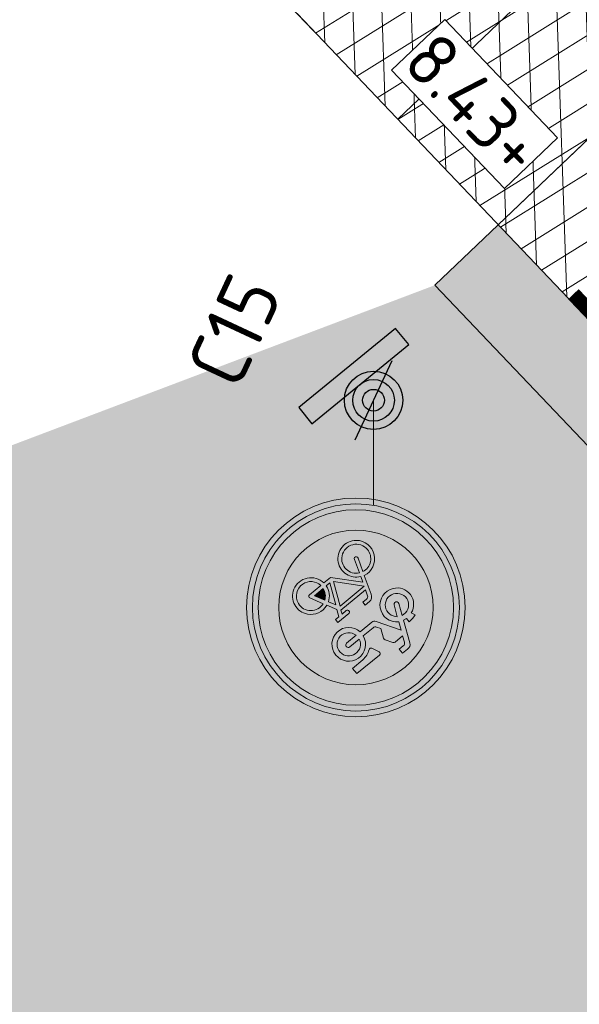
# Model space of a CAD drawing. Header units: metres. Extents: x 157685 to 160831, y 403691 to 406312.
# Tile 125 of 134: x 160133.51 to 160137.35, y 405781.21 to 405787.96. Entities that reach past the tile are written whole.
import ezdxf

# ---------------------------------------------------------------- set-up
doc = ezdxf.new("R2010")
doc.units = ezdxf.units.M
doc.header["$PDMODE"] = 35
doc.linetypes.add('DASHDOT2', pattern=[12.7, 6.35, -3.175, 0, -3.175])
doc.linetypes.add('VW-30-270_STREEP', pattern=[3, 0.3, -2.7])
doc.layers.get('Defpoints').update_dxf_attribs({"color": 171})
for name, color, linetype, lineweight in [('N-WE-GR-GRAS-A', 62, 'Continuous', 18), ('N-WE-GW-HOOGTE_AFWERKHOOGTE-T25', 7, 'Continuous', 25), ('N-WE-GW-TALUD-G', 106, 'Continuous', 35), ('N-WE-IE-AANPIJLING-G', 7, 'Continuous', 18), ('N-WE-IE-MEUBILAIR_WEGMEUBILAIR-S', 7, 'Continuous', 25), ('N-WE-VH-GESLOTENVERHARDING_ASFALT-A-200', 253, 'Continuous', 18), ('N-WE-VH-GESLOTENVERHARDING_ASFALT-TRAPSGEWIJSFREZEN-G', 10, 'VH-TRAPSGEWIJSFREZEN-SO', 25), ('N-WE-VH-HALFVERHARDING_GRASBETONSTEEN-A-200', 132, 'Continuous', 18), ('N-WE-VH-HALFVERHARDING_GRASBETONSTEEN-G', 7, 'Continuous', 35), ('N-WE-VH-KANTVERHARDING-G', 7, 'Continuous', 30), ('N-WE-VH-M', 7, 'Continuous', 18), ('N-WE-VH-PLATEAU_TALUD-S', 7, 'Continuous', 25), ('N-WE-VH-VERHARDING_ASFALT-A', 252, 'Continuous', 18), ('N-WE-VW-MARKERING_LANGS_STREEP_30270_010-G', 7, 'VW-30-270_STREEP', 13), ('N-WE-VW-MARKERING_LANGS_STREEP_DOORGETROKKEN_010-G', 7, 'Continuous', 13), ('N-WE-VW-VERKEERSTEKEN_BORD-S', 1, 'Continuous', 25), ('N-WE-VW-VERKEERSTEKEN_BORD_C-S-200', 7, 'Continuous', 25), ('X-XX-AL-BLADVERWIJZING_AS-G', 7, 'DASHDOT2', 25)]:
    doc.layers.add(name, color=color, linetype=linetype, lineweight=lineweight)
doc.styles.add('NLCS-ISO', font='NLCS-ISO.TTF')
doc.styles.add('NLCS-ISO-M200-T18', font='NLCS-ISO.TTF', dxfattribs={"height": 0.36})
doc.linetypes.add('VH-TRAPSGEWIJSFREZEN-SO', pattern='A,15,-5,[182,NLCS.SHX,S=20,R=0,X=0,Y=0],-5', length=25)
doc.dimstyles.new('NLCS-M200-T18-PIJL_L2_H2', dxfattribs={"dimscale": 0.2, "dimtxt": 0.36, "dimasz": 1.8, "dimexe": 2, "dimexo": 2, "dimgap": 0.7, "dimtad": 1, "dimzin": 0, "dimdsep": 46, "dimtxsty": 'NLCS-ISO-M200-T18', "dimcen": 0, "dimdle": 2, "dimclrd": 256, "dimclre": 256, "dimclrt": 256, "dimazin": 0, "dimtfac": 1, "dimtofl": 0, "dimtmove": 0, "dimatfit": 3, "dimfxl": 2, "dimfxlon": 1, "dimtfill": 1, "dimtfillclr": 256, "dimtolj": 1, "dimtzin": 0, "dimlwd": -1, "dimlwe": -1, "dimarcsym": 0})
pattern_1 = [(0, (0, 0), (1, 1), [0.12, -0.8]), (45, (0.4, 0.2), (-0.1131370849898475, 1.866761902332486), [0.12, -0.8]), (29.99999999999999, (0.08, 0.12), (0.2274613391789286, 1.286025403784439), [0.12, -0.8]), (15, (0.32, 0.48), (0.3856270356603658, 0.7244941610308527), [0.12, -0.8]), (135, (0.16, 2), (-0.02828427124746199, -0.6505382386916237), [0.12, -0.8]), (150, (1.2, 0.4), (0.2156921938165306, -0.5864101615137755), [0.12, -0.8]), (165, (0.24, 0.04), (0.1434520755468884, -0.7010146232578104), [0.12, -0.8]), (85, (0.4, 0.4), (-0.872677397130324, 1.040016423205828), [0.12, -0.8]), (99.99999999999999, (0, 0), (-1.112117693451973, 0.7787131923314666), [0.12, -0.7999999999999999])]
pattern_2 = [(45, (0, 0), (-0.1979898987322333, 0.1979898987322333), [0.14, -0.14]), (135, (0, 0), (-0.1979898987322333, -0.1979898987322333), [0.14, -0.14]), (45, (-0.098994, 0.098994), (-0.1979898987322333, 0.1979898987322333), [0.14, -0.14]), (135, (0.098994, 0.098994), (-0.1979898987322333, -0.1979898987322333), [0.14, -0.14])]

# ---------------------------------------------------------------- blocks, each defined once
blk = doc.blocks.new('*U74')
blk.add_lwpolyline([(-2.207619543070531, 2.31656838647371), (1.565915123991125, 5.912110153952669)])
at = {"const_width": 0.09999999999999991}
blk.add_lwpolyline([(-1.688552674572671, 1.844274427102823), (-0.03279427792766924, 0.1069016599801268)], dxfattribs=at)
blk = doc.blocks.new('*D854')
at = {"layer": 'Defpoints', "color": 0, "transparency": 16777216}
for p in [(160138.8712890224, 405791.6258446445), (160140.2645297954, 405790.1635033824), (160136.6412225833, 405786.711409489)]:
    blk.add_point(p, dxfattribs=at)
at = {"layer": 'N-WE-VH-M', "transparency": 16777216}
for p, q in [((160139.1472066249, 405791.3362423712), (160138.59537142, 405791.9154469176)), ((160135.5086238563, 405788.4220765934), (160138.6106469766, 405791.3775188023)), ((160135.5238994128, 405787.8841484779), (160134.9720642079, 405788.4633530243))]:
    blk.add_line(p, q, dxfattribs=at)
for points in [[(160138.5692593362, 405791.4209591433), (160138.6520346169, 405791.3340784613), (160138.8712890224, 405791.6258446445)], [(160135.4672362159, 405788.4655169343), (160135.5500114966, 405788.3786362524), (160135.2479818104, 405788.1737507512)]]:
    blk.add_solid(points, dxfattribs=at)
at = {"layer": 'N-WE-VH-M', "transparency": 16777216, "insert": (160136.7534480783, 405790.0500642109), "char_height": 0.36, "attachment_point": 5, "rotation": 43.61380487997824, "style": 'NLCS-ISO-M200-T18', "bg_fill": 3, "box_fill_scale": 1.1, "bg_fill_color": 256, "bg_fill_true_color": 13158600, "bg_fill_transparency": 0}
blk.add_mtext('\\A1;5.00', dxfattribs=at)
blk = doc.blocks.new('N-SVW-VERKEERSTEKEN_BORD_C15-SO')
at = {"true_color": 0xff0000}
h = blk.add_hatch(color=1, dxfattribs=at)
h.dxf.hatch_style = 1
h.paths.add_polyline_path([(-3.75, 0), (-3.55, 0, -1), (3.55, 0), (3.75, 0, 1)])
at = {"true_color": 0xffffff}
h = blk.add_hatch(color=7, dxfattribs=at)
h.dxf.hatch_style = 1
h.paths.add_polyline_path([(-3.55, 0), (-3.35, 0, -1), (3.35, 0), (3.55, 0, 1)])
at = {"true_color": 0xff0000}
h = blk.add_hatch(color=1, dxfattribs=at)
h.dxf.hatch_style = 1
h.paths.add_polyline_path([(-3.35, 0), (-2.649999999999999, 0, -1), (2.649999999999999, 0), (3.35, 0, 1)])
at = {"true_color": 0xffffff}
h = blk.add_hatch(color=7, dxfattribs=at)
h.dxf.hatch_style = 1
h.paths.add_polyline_path([(-0.6572742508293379, 2.116398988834, -0.3213273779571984), (-0.4646089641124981, 2.229175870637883), (-0.2343322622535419, 2.229175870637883), (-0.2343322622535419, 2.13988939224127), (0.440859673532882, 2.613071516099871, 0.2775141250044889), (-2.101371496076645, 1.614539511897), (-1.594839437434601, 1.178809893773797, -0.1360194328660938), (-1.348066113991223, 1.350403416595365), (-1.409139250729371, 1.481995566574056, -0.1068023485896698), (-1.094289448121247, 1.53840312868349), (-1.094289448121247, 1.397403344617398), (-0.9862163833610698, 1.378626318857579)])
h = blk.add_hatch(color=7, dxfattribs=at)
h.dxf.hatch_style = 1
h.paths.add_polyline_path([(0.4408596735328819, 2.613071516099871), (-0.234332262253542, 2.13988939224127), (-0.234332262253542, 2.050602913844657), (-0.4176090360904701, 2.050602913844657, 0.3183027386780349), (-0.5303859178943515, 1.970714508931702), (-0.6149781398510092, 1.773345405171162), (-0.2813321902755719, 1.773345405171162, -0.2553060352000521), (-0.2170976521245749, 1.738259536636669), (-0.2155552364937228, 1.735753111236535), (0.3508858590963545, 1.681179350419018, -0.5265277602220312), (0.4141443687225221, 1.773345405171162), (1.415101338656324, 1.773345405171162), (1.415101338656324, 1.53840312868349), (2.008574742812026, 1.728620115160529, 0.1750121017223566)])
at = {"true_color": 0x191919}
h = blk.add_hatch(color=250, dxfattribs=at)
h.dxf.hatch_style = 1
h.paths.add_polyline_path([(-0.06518606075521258, 1.491403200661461), (-0.2170976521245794, 1.738259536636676, 0.2553060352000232), (-0.2813321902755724, 1.773345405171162), (-0.6149781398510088, 1.773345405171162), (-0.530385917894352, 1.9707145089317, -0.3183027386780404), (-0.4176090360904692, 2.050602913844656), (-0.2343322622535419, 2.050602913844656), (-0.2343322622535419, 2.229175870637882), (-0.4646089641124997, 2.229175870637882, 0.3213273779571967), (-0.6572742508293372, 2.116398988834), (-0.98621638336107, 1.378626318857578), (-1.094289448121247, 1.397403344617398), (-1.094289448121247, 1.53840312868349, 0.1068023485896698), (-1.409139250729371, 1.481995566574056), (-1.348066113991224, 1.350403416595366, 0.671061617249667), (-1.401672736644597, 0.3104226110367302, 0.9483494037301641), (-0.8217357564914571, 1.31281112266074), (-0.7042550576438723, 1.585364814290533), (-0.2296284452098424, 0.8099998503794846, 0.2591533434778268), (-0.1027783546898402, 0.7395190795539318), (0.4188481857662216, 0.7395190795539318, 0.9315490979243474), (1.570174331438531, 0.8194074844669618, 0.9228273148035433), (0.4235520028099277, 0.9134073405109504), (-0.01818613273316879, 0.9134073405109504, -0.2554646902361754), (-0.1215553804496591, 0.9697766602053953), (-0.206147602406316, 1.101368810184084), (-0.0604822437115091, 1.41621861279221, 0.2495832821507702)])
h.paths.add_polyline_path([(-1.28892140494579, 0.4576166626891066, -0.9295088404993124), (-1.05018218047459, 1.216397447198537), (-1.225127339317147, 0.8364851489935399, 1), (-1.067180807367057, 0.7637526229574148), (-0.8922356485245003, 1.143664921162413, -0.8633696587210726)], flags=16)
h.paths.add_polyline_path([(1.391180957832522, 0.8400434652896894, -0.9295088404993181), (0.6021058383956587, 0.7395190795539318), (1.020363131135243, 0.7395190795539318, 1), (1.020363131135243, 0.9134073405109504), (0.6021058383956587, 0.9134073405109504, -0.8633696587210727)], flags=16)
at = {"true_color": 0xffffff}
h = blk.add_hatch(color=7, dxfattribs=at)
h.dxf.hatch_style = 1
h.paths.add_polyline_path([(1.290993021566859, 1.314564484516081), (1.415101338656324, 1.53840312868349), (0.9545479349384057, 1.53840312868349, 0.136608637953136), (0.569748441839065, 1.404495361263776, -0.4856487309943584), (0.4705519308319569, 1.425588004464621), (0.3508858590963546, 1.681179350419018), (-0.2155552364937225, 1.735753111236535), (-0.06518606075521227, 1.491403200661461, -0.249583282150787), (-0.06048224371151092, 1.416218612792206), (-0.2061476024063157, 1.101368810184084), (-0.1215553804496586, 0.9697766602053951, 0.2554646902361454), (-0.01818613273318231, 0.9134073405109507), (0.4235520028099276, 0.9134073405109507, -0.5305687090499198)])
at = {"true_color": 0x191919}
h = blk.add_hatch(color=250, dxfattribs=at)
h.dxf.hatch_style = 1
h.paths.add_polyline_path([(0.9545479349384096, 1.53840312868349), (1.415101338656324, 1.53840312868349), (1.415101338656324, 1.773345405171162), (0.4141443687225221, 1.773345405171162, 0.5721557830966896), (0.3549126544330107, 1.672578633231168), (0.4705519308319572, 1.42558800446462, 0.4363209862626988), (0.5611728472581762, 1.398459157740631, -0.1401265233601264)])
at = {"true_color": 0xffffff}
h = blk.add_hatch(color=7, dxfattribs=at)
h.dxf.hatch_style = 1
h.paths.add_polyline_path([(2.649999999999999, 0, 0.1795498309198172), (2.008574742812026, 1.728620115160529), (1.415101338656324, 1.53840312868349), (1.29099302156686, 1.314564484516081, -0.2633273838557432), (1.570174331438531, 0.8194074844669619, -0.4757520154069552), (0.8727691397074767, 0.2541695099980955), (0.808882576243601, 0.006450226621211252), (0.8088825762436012, -0.1251419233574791), (0.6538095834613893, -0.1251419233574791), (0.5504403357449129, -0.3553995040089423), (0.7242903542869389, -0.6937301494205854, -0.3180092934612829), (1.431515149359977, -0.8806467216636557, -0.3358920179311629), (1.46821038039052, -1.63644934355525), (1.850904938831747, -1.896483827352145, 0.2020751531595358)])
h = blk.add_hatch(color=7, dxfattribs=at)
h.dxf.hatch_style = 1
h.paths.add_polyline_path([(-0.9609825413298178, 0.2749319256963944, -0.1980987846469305), (-1.401672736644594, 0.3104226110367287, -0.4902897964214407), (-1.594839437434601, 1.178809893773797), (-2.101371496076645, 1.614539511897, 0.1652621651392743), (-2.649999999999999, 0, 0.1622559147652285), (-2.120134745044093, -1.589820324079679), (-1.674648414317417, -1.460343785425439, -0.5770708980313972), (-0.9204203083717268, -0.6655454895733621), (-0.7753631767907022, -0.2515251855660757)])
h = blk.add_hatch(color=7, dxfattribs=at)
h.dxf.hatch_style = 1
h.paths.add_polyline_path([(0.4188481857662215, 0.739519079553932), (-0.1027783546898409, 0.739519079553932, -0.2591533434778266), (-0.2296284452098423, 0.8099998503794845), (-0.7042550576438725, 1.585364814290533), (-0.8217357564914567, 1.31281112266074, -0.6315948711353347), (-0.9609825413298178, 0.2749319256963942), (-0.7753631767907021, -0.2515251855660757), (-0.6948665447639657, -0.02177267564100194, -0.334347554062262), (-0.4833575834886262, 0.1378084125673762), (-0.295424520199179, 0.1380041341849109), (-0.295424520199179, 0.00645022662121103), (-0.4599051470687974, 0.006450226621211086, 0.3458606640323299), (-0.5632489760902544, -0.05630858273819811), (-0.638478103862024, -0.2567340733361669), (0.4517366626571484, -0.2567340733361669), (0.5128480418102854, -0.1251419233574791), (0.3248865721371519, -0.1251419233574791, -1), (0.3248865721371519, 0.006450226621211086), (0.8088825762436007, 0.006450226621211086), (0.8727691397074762, 0.2541695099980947, -0.3158269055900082)])
h = blk.add_hatch(color=7, dxfattribs=at)
h.dxf.hatch_style = 1
h.paths.add_polyline_path([(-0.8922356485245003, 1.143664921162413), (-1.067180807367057, 0.7637526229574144, -1), (-1.225127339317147, 0.8364851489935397), (-1.05018218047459, 1.216397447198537, 0.9295088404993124), (-1.28892140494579, 0.4576166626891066, 0.8633696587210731)])
h = blk.add_hatch(color=7, dxfattribs=at)
h.dxf.hatch_style = 1
h.paths.add_polyline_path([(0.6021058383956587, 0.9134073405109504), (1.020363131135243, 0.9134073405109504, -1), (1.020363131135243, 0.7395190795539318), (0.6021058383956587, 0.7395190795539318, 0.9295088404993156), (1.391180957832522, 0.8400434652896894, 0.8633696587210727)])
at = {"true_color": 0xff0000}
h = blk.add_hatch(color=1, dxfattribs=at)
h.dxf.hatch_style = 1
h.paths.add_polyline_path([(3.75, 0), (3.55, 0, -1), (-3.55, 0), (-3.75, 0, 1)])
at = {"true_color": 0xffffff}
h = blk.add_hatch(color=7, dxfattribs=at)
h.dxf.hatch_style = 1
h.paths.add_polyline_path([(3.55, 0), (3.35, 0, -1), (-3.35, 0), (-3.55, 0, 1)])
at = {"true_color": 0xff0000}
h = blk.add_hatch(color=1, dxfattribs=at)
h.dxf.hatch_style = 1
h.paths.add_polyline_path([(3.35, 0), (2.649999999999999, 0, -1), (-2.649999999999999, 0), (-3.35, 0, 1)])
at = {"true_color": 0x191919}
h = blk.add_hatch(color=250, dxfattribs=at)
h.dxf.hatch_style = 1
h.paths.add_polyline_path([(0.550440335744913, -0.355399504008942), (0.6538095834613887, -0.1251419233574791), (0.8088825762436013, -0.1251419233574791), (0.8088825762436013, 0.006450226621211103), (0.3248865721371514, 0.006450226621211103, 1), (0.3248865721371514, -0.1251419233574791), (0.5128480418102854, -0.1251419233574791), (0.4517366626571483, -0.2567340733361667), (-0.6384781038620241, -0.2567340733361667), (-0.5632489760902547, -0.05630858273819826, -0.3458606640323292), (-0.4599051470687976, 0.006450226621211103), (-0.2954245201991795, 0.006450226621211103), (-0.2954245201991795, 0.1380041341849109), (-0.4833575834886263, 0.1378084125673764, 0.3343475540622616), (-0.694866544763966, -0.02177267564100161), (-0.9204203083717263, -0.6655454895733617, 0.7942654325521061), (-1.471549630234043, -1.768147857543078, 0.4733002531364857), (-0.5163071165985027, -1.582185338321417, 0.427470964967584), (-0.798254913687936, -0.7125454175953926), (-0.7324588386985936, -0.5198801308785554), (0.01470234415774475, -1.346948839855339), (0.3154789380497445, -1.346948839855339, 0.5293484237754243), (1.245638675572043, -1.835832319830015, 0.4761740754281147), (1.431515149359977, -0.8806467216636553, 0.3180092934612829), (0.7242903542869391, -0.6937301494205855)])
h.paths.add_polyline_path([(-0.6760703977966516, -0.3835841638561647), (0.390663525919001, -0.3835841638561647), (0.03351761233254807, -1.17306057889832)], flags=16)
h.paths.add_polyline_path([(-0.8452357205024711, -0.8394337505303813, -0.5422541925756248), (-0.7538710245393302, -1.665829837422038, -0.6326380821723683), (-1.568916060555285, -1.281133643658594, -0.479902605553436), (-0.9674202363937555, -0.7971376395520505), (-1.13190086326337, -1.262356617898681, 1.053204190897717), (-1.005012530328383, -1.299948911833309)], flags=16)
h.paths.add_polyline_path([(0.4799595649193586, -0.5057686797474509), (0.6068096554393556, -0.75013771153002, 0.2341669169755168), (0.3154789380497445, -1.215356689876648), (0.1557021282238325, -1.215356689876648)], flags=16)
h.paths.add_polyline_path([(0.6679210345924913, -0.8723222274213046), (0.8464748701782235, -1.215356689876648), (0.4517366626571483, -1.215356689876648, -0.2160576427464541)], flags=16)
h.paths.add_polyline_path([(0.4517366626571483, -1.346948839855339), (0.9545479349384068, -1.346948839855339, 0.566150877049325), (1.010955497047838, -1.252948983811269), (0.7854017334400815, -0.8112108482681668, -0.5642606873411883), (1.43740457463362, -1.357118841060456, -0.3964878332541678), (0.8985838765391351, -1.777141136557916, -0.3501344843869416)], flags=16)
at = {"true_color": 0xffffff}
h = blk.add_hatch(color=7, dxfattribs=at)
h.dxf.hatch_style = 1
h.paths.add_polyline_path([(1.850904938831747, -1.896483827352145), (1.468210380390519, -1.63644934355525, -0.1209387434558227), (1.245638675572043, -1.835832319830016, -0.5293484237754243), (0.3154789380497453, -1.346948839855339), (0.01470234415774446, -1.346948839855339), (-0.7324588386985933, -0.5198801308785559), (-0.7982549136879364, -0.7125454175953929, -0.4274709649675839), (-0.5163071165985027, -1.582185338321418, -0.4733002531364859), (-1.471549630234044, -1.768147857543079, -0.1489319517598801), (-1.674648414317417, -1.460343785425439), (-2.120134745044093, -1.589820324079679, 0.4527686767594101)])
h = blk.add_hatch(color=7, dxfattribs=at)
h.dxf.hatch_style = 1
h.paths.add_polyline_path([(-0.6760703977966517, -0.383584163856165), (0.03351761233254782, -1.17306057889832), (0.3906635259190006, -0.3835841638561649)])
h = blk.add_hatch(color=7, dxfattribs=at)
h.dxf.hatch_style = 1
h.paths.add_polyline_path([(0.1557021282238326, -1.215356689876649), (0.315478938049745, -1.215356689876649, -0.2341669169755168), (0.606809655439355, -0.7501377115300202), (0.4799595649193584, -0.5057686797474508)])
h = blk.add_hatch(color=7, dxfattribs=at)
h.dxf.hatch_style = 1
h.paths.add_polyline_path([(-1.13190086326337, -1.262356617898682), (-0.9674202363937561, -0.7971376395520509, 0.479902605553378), (-1.568916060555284, -1.2811336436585, 0.6326380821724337), (-0.7538710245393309, -1.665829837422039, 0.5422541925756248), (-0.8452357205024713, -0.8394337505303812), (-1.005012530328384, -1.299948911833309, -1.053204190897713)])
h = blk.add_hatch(color=7, dxfattribs=at)
h.dxf.hatch_style = 1
h.paths.add_polyline_path([(1.43740457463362, -1.357118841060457, 0.5642606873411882), (0.785401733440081, -0.8112108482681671), (1.010955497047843, -1.252948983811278, -0.5661508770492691), (0.9545479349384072, -1.346948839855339), (0.4517366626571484, -1.346948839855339, 0.3501344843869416), (0.8985838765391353, -1.777141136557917, 0.3964878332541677)])
h = blk.add_hatch(color=7, dxfattribs=at)
h.dxf.hatch_style = 1
h.paths.add_polyline_path([(0.8464748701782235, -1.215356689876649), (0.6679210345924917, -0.8723222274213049, 0.2160576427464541), (0.4517366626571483, -1.215356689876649)])
at = {"color": 250, "lineweight": 0, "true_color": 0x191919}
for points in [[(0.4235520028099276, 0.9134073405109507, -0.9228273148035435), (1.570174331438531, 0.8194074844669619, -0.931549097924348), (0.4188481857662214, 0.739519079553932), (-0.1027783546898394, 0.739519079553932, -0.2591533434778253), (-0.2296284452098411, 0.8099998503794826), (-0.7042550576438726, 1.585364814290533), (-0.8217357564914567, 1.31281112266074, -0.9483494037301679), (-1.401672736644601, 0.3104226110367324, -0.6710616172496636), (-1.348066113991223, 1.350403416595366), (-1.409139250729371, 1.481995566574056, -0.1068023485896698), (-1.094289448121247, 1.53840312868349), (-1.094289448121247, 1.397403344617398), (-0.9862163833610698, 1.378626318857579), (-0.6572742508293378, 2.116398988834, -0.3213273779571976), (-0.4646089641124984, 2.229175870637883), (-0.2343322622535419, 2.229175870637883), (-0.2343322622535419, 2.050602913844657), (-0.4176090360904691, 2.050602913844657, 0.3183027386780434), (-0.5303859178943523, 1.9707145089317), (-0.6149781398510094, 1.773345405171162), (-0.2813321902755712, 1.773345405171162, -0.2655979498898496), (-0.2155552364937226, 1.735753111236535), (-0.0651860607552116, 1.49140320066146, -0.2495832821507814), (-0.06048224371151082, 1.416218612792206), (-0.2061476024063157, 1.101368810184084), (-0.1215553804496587, 0.9697766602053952, 0.2554646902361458), (-0.01818613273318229, 0.9134073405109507)], [(1.415101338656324, 1.773345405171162), (0.4141443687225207, 1.773345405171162, 0.5265277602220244), (0.3508858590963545, 1.681179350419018), (0.4705519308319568, 1.425588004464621, 0.4856487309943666), (0.5697484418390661, 1.404495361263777, -0.1366086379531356), (0.9545479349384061, 1.53840312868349), (1.415101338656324, 1.53840312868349)], [(-0.8922356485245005, 1.143664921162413, -0.8633696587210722), (-1.28892140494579, 0.4576166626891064, -0.9295088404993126), (-1.05018218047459, 1.216397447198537), (-1.225127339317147, 0.8364851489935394, 0.9999999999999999), (-1.067180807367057, 0.7637526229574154)], [(0.6021058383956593, 0.9134073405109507, -0.8633696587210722), (1.391180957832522, 0.8400434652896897, -0.9295088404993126), (0.6021058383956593, 0.739519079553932), (1.020363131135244, 0.739519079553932, 0.9999999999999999), (1.020363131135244, 0.9134073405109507)], [(0.550440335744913, -0.3553995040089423), (0.6538095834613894, -0.1251419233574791), (0.808882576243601, -0.1251419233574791), (0.808882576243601, 0.0064502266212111), (0.3248865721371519, 0.0064502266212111, 0.9999999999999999), (0.3248865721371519, -0.1251419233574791), (0.5128480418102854, -0.1251419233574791), (0.4517366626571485, -0.2567340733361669), (-0.638478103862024, -0.2567340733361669), (-0.5632489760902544, -0.0563085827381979, -0.3458606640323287), (-0.4599051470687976, 0.0064502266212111), (-0.295424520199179, 0.0064502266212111), (-0.295424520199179, 0.1380041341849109), (-0.4833575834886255, 0.1378084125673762, 0.3343475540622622), (-0.6948665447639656, -0.02177267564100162), (-0.9204203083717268, -0.6655454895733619, 0.7942654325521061), (-1.471549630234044, -1.768147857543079, 0.4733002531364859), (-0.5163071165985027, -1.582185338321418, 0.4274709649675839), (-0.7982549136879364, -0.7125454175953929), (-0.7324588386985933, -0.5198801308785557), (0.01470234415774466, -1.346948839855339), (0.315478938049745, -1.346948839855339, 0.5293484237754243), (1.245638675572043, -1.835832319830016, 0.4761740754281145), (1.431515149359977, -0.8806467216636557, 0.3180092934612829), (0.7242903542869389, -0.6937301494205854)], [(0.4799595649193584, -0.5057686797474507), (0.1557021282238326, -1.215356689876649), (0.315478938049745, -1.215356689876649, -0.2341669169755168), (0.606809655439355, -0.7501377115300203)], [(-0.8452357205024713, -0.8394337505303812, -0.5422541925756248), (-0.7538710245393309, -1.665829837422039, -0.6326380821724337), (-1.568916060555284, -1.2811336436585, -0.479902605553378), (-0.9674202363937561, -0.7971376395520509), (-1.131900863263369, -1.262356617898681, 1.053204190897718), (-1.005012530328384, -1.299948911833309)], [(0.785401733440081, -0.8112108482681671, -0.5642606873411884), (1.43740457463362, -1.357118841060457, -0.3964878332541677), (0.8985838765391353, -1.777141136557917, -0.3501344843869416), (0.4517366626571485, -1.346948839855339), (0.9545479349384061, -1.346948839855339, 0.5661508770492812), (1.010955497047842, -1.252948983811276)], [(0.8464748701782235, -1.215356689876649), (0.6679210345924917, -0.8723222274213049, 0.2160576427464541), (0.4517366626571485, -1.215356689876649)]]:
    blk.add_lwpolyline(points, format="xyb", close=True, dxfattribs=at)
blk.add_lwpolyline([(0.3906635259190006, -0.383584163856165), (-0.6760703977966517, -0.383584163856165), (0.0335176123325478, -1.17306057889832)], close=True, dxfattribs=at)
at = {"color": 1, "lineweight": 0, "true_color": 0xff0000}
blk.add_circle((0, 0), 3.75, dxfattribs=at)
at = {"color": 7, "lineweight": 0, "true_color": 0xffffff}
for radius in [3.55, 3.35, 2.649999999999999]:
    blk.add_circle((0, 0), radius, dxfattribs=at)
blk = doc.blocks.new('verkeersbord richting')
h = blk.add_hatch(color=256)
edge = h.paths.add_edge_path()
edge.add_arc((-2.096674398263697e-10, -9.234605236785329e-12), 0.7142857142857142, -540.0000000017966, -180.0000000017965)
h.paths.add_polyline_path([(-2.142857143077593, 1.42857142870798), (-2.142857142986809, 0.7142857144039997), (2.142857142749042, 0.7142857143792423), (2.142857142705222, 1.428571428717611)])
blk.add_lwpolyline([(-2.142857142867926, 1.428571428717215), (-2.142857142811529, 0.7142857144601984), (2.142857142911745, 0.7142857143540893), (2.142857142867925, 1.428571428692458)], close=True)
blk.add_circle((0, 0), 0.7142857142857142)
blk = doc.blocks.new('SIE-WEG_VERKEERSBORD_PAAL-SO')
blk.add_line((-0.2999998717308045, 0.0002770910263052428), (0.2999998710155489, -0.0002770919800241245))
for radius in [0.1999999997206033, 0.07454196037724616]:
    blk.add_circle((0, 0), radius)
at = {"style": 'NLCS-ISO'}
blk.add_attdef('VERKEERSBORD', (0.2003657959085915, 0.2017319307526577), '', height=0.3999999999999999, dxfattribs=at)

msp = doc.modelspace()

# ---------------------------------------------------------------- hatches: boundary and pattern name
at = {"layer": 'N-WE-GR-GRAS-A'}
h = msp.add_hatch(dxfattribs=at)
h.set_pattern_fill('AGR-GRAS_01-SO', color=256, scale=0.04, pattern_type=2)
h.set_pattern_definition(pattern_1)
edge = h.paths.add_edge_path()
edge.add_line((160189.2016612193, 405785.9665275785), (160195.7319305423, 405790.3957649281))
edge.add_line((160195.7319305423, 405790.3957649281), (160200.9068770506, 405793.7331228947))
edge.add_line((160200.9068770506, 405793.7331228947), (160206.6207372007, 405797.393998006))
edge.add_line((160206.6207372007, 405797.393998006), (160212.5058224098, 405801.1645771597))
edge.add_line((160212.5058224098, 405801.1645771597), (160215.4403023, 405803.0447009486))
edge.add_line((160215.4403023, 405803.0447009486), (160223.1651131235, 405807.0115723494))
edge.add_line((160223.1651131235, 405807.0115723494), (160238.3130194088, 405814.7903772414))
edge.add_line((160238.3130194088, 405814.7903772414), (160245.2264429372, 405818.34058225))
edge.add_line((160245.2264429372, 405818.34058225), (160257.1596195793, 405824.4685481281))
edge.add_line((160257.1596195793, 405824.4685481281), (160282.4383802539, 405837.4852323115))
edge.add_line((160282.4383802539, 405837.4852323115), (160304.8, 405848.933))
edge.add_line((160304.8, 405848.933), (160306.8243412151, 405848.7687974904))
edge.add_line((160306.8243412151, 405848.7687974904), (160309.1690326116, 405848.5786100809))
edge.add_line((160309.1690326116, 405848.5786100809), (160310.0561645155, 405848.468232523))
edge.add_line((160310.0561645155, 405848.468232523), (160312.0402309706, 405848.0812195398))
edge.add_line((160312.0402309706, 405848.0812195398), (160314.3400796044, 405847.9346214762))
edge.add_line((160314.3400796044, 405847.9346214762), (160315.6564235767, 405848.0307936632))
edge.add_arc((160315.6564235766, 405857.0875209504), 9.056727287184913, 270.0000000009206, 289.9784151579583)
edge.add_line((160318.7508003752, 405848.5758148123), (160320.5288332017, 405849.0246637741))
edge.add_line((160320.5288332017, 405849.0246637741), (160323.1988583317, 405850.2487318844))
edge.add_line((160323.1988583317, 405850.2487318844), (160325.3440083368, 405851.7011014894))
edge.add_line((160325.3440083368, 405851.7011014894), (160319.7357826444, 405862.032976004))
edge.add_line((160319.7357826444, 405862.032976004), (160319.1649081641, 405863.1942099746))
edge.add_arc((160314.9036312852, 405869.9648465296), 7.999999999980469, 237.4991886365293, 302.1853307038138, ccw=False)
edge.add_line((160310.6051388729, 405863.2177758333), (160309.4287269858, 405863.9672562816))
edge.add_arc((160306.7421692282, 405859.7503370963), 5.000000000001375, 57.49918863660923, 119.8311523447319)
edge.add_line((160304.2549407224, 405864.0878126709), (160215.6735669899, 405813.2928020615))
edge.add_arc((160320.1371642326, 405631.1188279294), 209.9999999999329, 119.8311523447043, 154.5916889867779)
edge.add_line((160130.449820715, 405721.2227219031), (160122.5481375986, 405704.5880437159))
edge.add_arc((160167.7117908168, 405683.134735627), 49.99999999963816, 154.5916889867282, 158.7403213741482)
edge.add_line((160121.11445924, 405701.2645092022), (160051.2651127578, 405521.7369963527))
edge.add_line((160051.2651127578, 405521.7369963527), (160054.0609526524, 405520.6492099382))
edge.add_line((160054.0609526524, 405520.6492099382), (160054.2946666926, 405521.4391487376))
edge.add_line((160054.2946666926, 405521.4391487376), (160053.061, 405521.931))
edge.add_line((160053.061, 405521.931), (160054.0186409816, 405524.6028530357))
edge.add_line((160054.0186409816, 405524.6028530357), (160055.3093249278, 405528.2039080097))
edge.add_line((160055.3093249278, 405528.2039080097), (160058.581, 405537.332))
edge.add_line((160058.581, 405537.332), (160062.4256195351, 405547.9469237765))
edge.add_line((160062.4256195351, 405547.9469237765), (160065.5920910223, 405555.7356309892))
edge.add_line((160065.5920910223, 405555.7356309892), (160069.5244636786, 405565.547518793))
edge.add_line((160069.5244636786, 405565.547518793), (160074.8122877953, 405578.8021748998))
edge.add_line((160074.8122877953, 405578.8021748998), (160078.1301706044, 405587.5146146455))
edge.add_line((160078.1301706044, 405587.5146146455), (160080.546985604, 405593.8609373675))
edge.add_line((160080.546985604, 405593.8609373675), (160084.7405148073, 405604.8727399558))
edge.add_line((160084.7405148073, 405604.8727399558), (160087.3201539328, 405611.6466231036))
edge.add_line((160087.3201539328, 405611.6466231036), (160089.1540419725, 405616.3956104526))
edge.add_line((160089.1540419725, 405616.3956104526), (160093.7195878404, 405628.0182683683))
edge.add_line((160093.7195878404, 405628.0182683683), (160097.485, 405637.604))
edge.add_line((160097.485, 405637.604), (160098.671, 405639.731))
edge.add_line((160098.671, 405639.731), (160099.902, 405640.851))
edge.add_line((160099.902, 405640.851), (160101.342, 405642.678))
edge.add_line((160101.342, 405642.678), (160102.236, 405644.762))
edge.add_line((160102.236, 405644.762), (160101.805, 405646.021))
edge.add_line((160101.805, 405646.021), (160100.978, 405647.32))
edge.add_line((160100.978, 405647.32), (160104.8939144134, 405656.7246073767))
edge.add_line((160104.8939144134, 405656.7246073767), (160110.4317723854, 405670.1700749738))
edge.add_line((160110.4317723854, 405670.1700749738), (160113.3395261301, 405677.5420055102))
edge.add_line((160113.3395261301, 405677.5420055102), (160118.268, 405690.037))
edge.add_line((160118.268, 405690.037), (160121.1384509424, 405697.1852478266))
edge.add_line((160121.1384509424, 405697.1852478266), (160125.588740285, 405706.4874628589))
edge.add_line((160125.588740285, 405706.4874628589), (160128.7233612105, 405713.1063832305))
edge.add_line((160128.7233612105, 405713.1063832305), (160129.8234757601, 405714.750360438))
edge.add_line((160129.8234757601, 405714.750360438), (160130.9710686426, 405715.7568725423))
edge.add_line((160130.9710686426, 405715.7568725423), (160132.656, 405716.604))
edge.add_line((160132.656, 405716.604), (160137.5482643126, 405732.8158958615))
edge.add_line((160137.5482643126, 405732.8158958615), (160143.5031823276, 405739.3030351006))
edge.add_line((160143.5031823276, 405739.3030351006), (160146.913493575, 405743.3973337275))
edge.add_line((160146.913493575, 405743.3973337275), (160150.7184816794, 405747.8804806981))
edge.add_line((160150.7184816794, 405747.8804806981), (160157.208, 405755.3215))
edge.add_line((160157.208, 405755.3215), (160160.5246288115, 405759.1244169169))
edge.add_line((160160.5246288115, 405759.1244169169), (160165.273, 405764.569))
edge.add_line((160165.273, 405764.569), (160168.8373467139, 405768.3733079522))
edge.add_line((160168.8373467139, 405768.3733079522), (160172.9092487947, 405772.3795900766))
edge.add_line((160172.9092487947, 405772.3795900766), (160177.2963565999, 405776.374836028))
edge.add_line((160177.2963565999, 405776.374836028), (160183.4665665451, 405781.5655980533))
edge.add_line((160183.4665665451, 405781.5655980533), (160189.2016612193, 405785.9665275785))
h = msp.add_hatch(dxfattribs=at)
h.set_pattern_fill('AGR-GRAS_01-SO', color=256, scale=0.04, pattern_type=2)
h.set_pattern_definition(pattern_1)
edge = h.paths.add_edge_path()
edge.add_line((160117.917207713, 405710.1458451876), (160116.8920664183, 405710.5447002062))
edge.add_line((160116.8920664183, 405710.5447002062), (160110.6998789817, 405694.6294760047))
edge.add_line((160110.6998789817, 405694.6294760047), (160111.7250202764, 405694.2306209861))
edge.add_line((160111.7250202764, 405694.2306209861), (160111.271775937, 405693.0656876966))
edge.add_line((160111.271775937, 405693.0656876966), (160110.2466346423, 405693.4645427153))
edge.add_line((160110.2466346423, 405693.4645427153), (160044.824497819, 405525.3158899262))
edge.add_line((160044.824497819, 405525.3158899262), (160045.3938489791, 405524.0213478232))
edge.add_line((160045.3938489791, 405524.0213478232), (160048.0032995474, 405523.006080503))
edge.add_line((160048.0032995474, 405523.006080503), (160117.8526460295, 405702.5335933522))
edge.add_arc((160167.7117908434, 405683.1347356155), 53.50000002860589, 154.5916889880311, 158.7403213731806, ccw=False)
edge.add_line((160119.3866818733, 405706.0897752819), (160125.8537495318, 405719.7042910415))
edge.add_line((160125.8537495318, 405719.7042910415), (160122.0998169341, 405721.1718201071))
edge.add_line((160122.0998169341, 405721.1718201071), (160120.8054824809, 405720.6030026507))
edge.add_line((160120.8054824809, 405720.6030026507), (160117.3453107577, 405711.7096334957))
edge.add_line((160117.3453107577, 405711.7096334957), (160118.3704520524, 405711.3107784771))
edge.add_line((160118.3704520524, 405711.3107784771), (160117.917207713, 405710.1458451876))
edge = h.paths.add_edge_path()
edge.add_line((160123.3449985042, 405726.9901839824), (160123.7582142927, 405727.9711744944))
edge.add_arc((160279.666353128, 405661.7215537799), 169.3999999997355, 156.9780373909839, 157.3380702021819)
edge = h.paths.add_edge_path()
edge.add_line((160133.0505582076, 405746.5753614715), (160133.6348198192, 405747.5769629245))
edge.add_arc((160279.6663531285, 405661.7215537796), 169.4000000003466, 149.5477176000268, 149.9399119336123)
h.paths.add_polyline_path([(160142.62080813, 405759.4119409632), (160141.7224501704, 405760.0467267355), (160141.0011027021, 405759.0258654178), (160141.8994606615, 405758.3910796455)])
h.paths.add_polyline_path([(160154.6598407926, 405774.4081354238), (160153.8394616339, 405775.1409232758), (160153.0067481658, 405774.2086742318), (160153.8271273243, 405773.4758863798)])
edge = h.paths.add_edge_path()
edge.add_arc((160279.6663531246, 405661.7215537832), 169.3999999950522, 132.346206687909, 137.9687500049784)
edge.add_arc((160279.6663531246, 405661.7215537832), 169.3999999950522, 137.9687500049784, 149.5477175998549)
edge.add_line((160133.6348198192, 405747.5769629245), (160134.5849790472, 405747.0227089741))
edge.add_line((160134.5849790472, 405747.0227089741), (160133.9551450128, 405745.9429825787))
edge.add_line((160133.9551450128, 405745.9429825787), (160133.0052740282, 405746.4970683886))
edge.add_arc((160279.6663531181, 405661.7215537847), 169.3999999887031, 149.9705032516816, 156.9780373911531)
edge.add_line((160123.7582142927, 405727.9711744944), (160124.7719514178, 405727.5441650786))
edge.add_line((160124.7719514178, 405727.5441650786), (160124.2867134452, 405726.3921910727))
edge.add_line((160124.2867134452, 405726.3921910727), (160123.2736071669, 405726.8189347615))
edge.add_arc((160279.6663550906, 405661.7215529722), 169.4000021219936, 157.4008230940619, 157.6331887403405)
edge.add_line((160123.0108886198, 405726.1841432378), (160123.5644701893, 405724.8940330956))
edge.add_line((160123.5644701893, 405724.8940330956), (160127.5752955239, 405723.3260766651))
edge.add_arc((160320.1371642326, 405631.1188279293), 213.5000000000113, 134.774034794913, 154.412812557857, ccw=False)
edge.add_line((160169.7664293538, 405782.6803404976), (160165.5570263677, 405786.9230775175))
h = msp.add_hatch(dxfattribs=at)
h.set_pattern_fill('AGR-GRAS_01-SO', color=256, scale=0.04, pattern_type=2)
h.set_pattern_definition(pattern_1)
h.paths.add_polyline_path([(159817.8796577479, 405032.3615227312, -0.4244536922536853), (159807.6438550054, 405029.4353138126), (159804.9141757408, 405031.0140775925), (159806.698841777, 405031.3737125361), (159807.04, 405031.16), (159809.611, 405030.341), (159812.223, 405030.001), (159814.279, 405030.385), (159814.444, 405031.62), (159813.956, 405032.225), (159812.2396506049, 405033.242021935), (159814.061361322, 405034.8103542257), (159814.820717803, 405034.4740069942), (159815.4994739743, 405034.4123150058), (159816.4167998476, 405034.6580784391), (159816.9569999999, 405035.0349999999), (159820.3059377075, 405041.4946262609), (159822.354460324, 405045.432314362), (159826.6084500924, 405053.2936794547), (159829.7245208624, 405059.052172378), (159832.6918773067, 405064.5358415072), (159835.7447925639, 405070.2193987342), (159838.9744319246, 405076.357307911), (159841.6731033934, 405081.4861159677), (159844.7820544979, 405087.3946578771), (159847.8561333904, 405093.236925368), (159850.9675923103, 405099.3492203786), (159854.691755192, 405106.6695736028), (159860.2108525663, 405117.423530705), (159863.4243890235, 405123.3615823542), (159868.7449137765, 405133.192978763), (159871.6940751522, 405138.642511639), (159873.819, 405142.569), (159873.564, 405143.583), (159872.949, 405144.16), (159873.919, 405145.714), (159874.7056259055, 405145.5456317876), (159875.890950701, 405145.9547218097), (159876.2720000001, 405146.3540000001), (159878.9147885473, 405151.370059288), (159881.6262659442, 405156.5466831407), (159887.3003615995, 405167.3793970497), (159892.3483595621, 405177.0167949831), (159893.538, 405179.288), (159894.727, 405181.558), (159894.969, 405183.164), (159894.4128649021, 405184.0045896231), (159892.825, 405184.615), (159896.102, 405188.599), (159896.9029999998, 405188.438), (159898.181, 405188.684), (159899.684, 405190.033), (159902.6926736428, 405195.8713152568), (159907.5866702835, 405205.3680897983), (159913.3084460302, 405216.4711653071), (159918.3450532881, 405227.099399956), (159923.3978129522, 405237.8616172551), (159925.995516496, 405243.3946431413), (159929.861, 405251.628), (159929.911, 405253.028), (159929.35, 405253.63), (159928.363, 405254.141), (159928.977, 405259.516), (159929.897, 405259.351), (159931.062, 405259.363), (159932.331, 405262.333), (159931.733, 405263.36), (159931.174, 405263.618), (159932.61, 405267.191), (159933.738, 405266.939), (159934.813, 405267.403), (159935.788, 405268.797), (159941.1987197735, 405282.5879445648), (159944.9254816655, 405292.0867855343), (159949.2255724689, 405303.0469380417), (159953.271, 405313.358), (159953.284, 405314.495), (159952.883, 405315.118), (159952.236, 405315.511), (159951.529, 405315.708), (159958.367, 405330.954), (159959.877, 405331.032), (159960.96, 405331.735), (159963.5452468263, 405338.7491122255), (159973.5640148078, 405364.9600869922), (159984.162, 405391.33), (159983.822, 405392.929), (159983.104, 405393.589), (159982.386, 405393.853), (159984.688, 405397.951), (159985.985, 405397.984), (159987.076, 405398.897), (159989.441, 405405.903), (159988.08, 405407.062), (159988.527, 405412.178), (159989.913, 405411.732), (159991.291, 405411.789), (159992.095, 405412.104), (159998.5395093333, 405429.2600094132), (160007.1440218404, 405452.1679849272), (160009.451, 405458.31), (160009.626, 405460.261), (160009.534, 405460.661), (160008.794, 405461.402), (160009.8954955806, 405467.6054778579), (160011.385, 405467.341), (160013.662, 405468.133), (160014.677, 405469.155), (160026.9453321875, 405500.9300206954), (160034.7315372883, 405521.1565030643), (160042.3070101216, 405541.7245019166), (160047.868, 405557.494), (160047.613, 405559.249), (160046.719, 405560.154), (160045.615, 405560.352), (160047.615, 405564.794), (160048.822, 405564.245), (160050.393, 405564.15), (160050.929, 405564.7125), (160051.128, 405565.102), (160051.131, 405565.949), (160048.346, 405567.585), (160050.1055, 405571.699), (160050.699, 405570.911), (160051.669, 405570.665), (160053.018, 405570.643), (160053.937, 405571.219), (160058.5456374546, 405583.3248661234), (160064.6810399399, 405599.4412045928), (160069.547, 405612.223), (160069.547, 405613.704), (160068.895, 405614.706), (160068.1765210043, 405615.0935586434), (160070.5442836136, 405619.4830561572), (160072.047, 405619.276), (160073.333, 405619.76), (160078.7473752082, 405633.9478085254), (160089.138878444, 405660.9656097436), (160104.332, 405700.743), (160104.711, 405703.242), (160102.967, 405704.018), (160104.9126580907, 405706.7553753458), (160106.026, 405706.74), (160107.223, 405707.65), (160113.4380612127, 405722.7273025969), (160116.4352043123, 405730.3910378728), (160119.5624009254, 405738.6670014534), (160120.942, 405742.345), (160122.7570846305, 405748.868433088), (160125.062, 405762.2635), (160125.7830441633, 405769.6398440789), (160126.167433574, 405777.2421988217), (160126.2277432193, 405782.3110332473), (160136.3575773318, 405786.1409829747), (160140.471531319, 405781.8232589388, -0.3714281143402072), (160141.0844722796, 405769.5659894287, 0.07269134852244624), (160116.0165246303, 405725.3933185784), (160115.4468538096, 405723.9291447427), (159939.5895977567, 405271.9390061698, -0.02962782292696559), (159902.6989021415, 405191.5621666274)])
at = {"layer": 'N-WE-VH-GESLOTENVERHARDING_ASFALT-A-200', "true_color": 0xcf7363}
h = msp.add_hatch(dxfattribs=at)
h.set_pattern_fill('AVH-ASFALT-SO', color=23, scale=0.2, pattern_type=2)
h.set_pattern_definition([(31.64993266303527, (159085.9115677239, 404918.0168982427), (-0.1049455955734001, 0.1702539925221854), []), (91.64993266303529, (159085.9115677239, 404918.0168982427), (-0.1999170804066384, -0.00575855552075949), [])])
edge = h.paths.add_edge_path()
edge.add_line((160304.2549407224, 405864.0878126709), (160302.5988468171, 405867.1406570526))
edge.add_arc((160350.2821344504, 405779.2412593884), 100.0000001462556, 118.4787556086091, 119.8311523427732)
edge.add_line((160300.537564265, 405865.9907710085), (160213.9325070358, 405816.3290349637))
edge.add_arc((160320.1371642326, 405631.1188279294), 213.4999999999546, 119.8311523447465, 154.5916889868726)
edge.add_line((160127.2883649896, 405722.724453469), (160119.3866818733, 405706.0897752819))
edge.add_arc((160167.7117908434, 405683.1347356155), 53.50000002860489, 154.5916889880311, 158.7403213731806)
edge.add_line((160117.8526460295, 405702.5335933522), (159992.7713508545, 405381.0483546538))
edge.add_line((159992.7713508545, 405381.0483546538), (159995.4326285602, 405378.2357679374))
edge.add_line((159995.4326285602, 405378.2357679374), (160121.11445924, 405701.2645092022))
edge.add_arc((160167.7117908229, 405683.1347356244), 50.00000000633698, 154.5916889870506, 158.7403213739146, ccw=False)
edge.add_line((160122.5481375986, 405704.5880437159), (160130.449820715, 405721.2227219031))
edge.add_arc((160320.137164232, 405631.1188279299), 209.9999999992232, 119.83115234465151, 154.5916889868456, ccw=False)
edge.add_line((160215.6735669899, 405813.2928020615), (160304.2549407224, 405864.0878126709))
at = {"layer": 'N-WE-VH-HALFVERHARDING_GRASBETONSTEEN-A-200'}
h = msp.add_hatch(dxfattribs=at)
h.set_pattern_fill('AVH-GRASBETONSTEEN_02-SO', color=256, scale=0.2, pattern_type=2)
h.set_pattern_definition(pattern_2)
h.paths.add_polyline_path([(160165.5570263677, 405786.9230775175), (160165.1528611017, 405787.3665303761, 0.1156779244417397), (160121.2354257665, 405723.362783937), (160120.8914682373, 405722.4787407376), (160088.3424119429, 405638.8208195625), (160088.7931073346, 405638.3244649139), (160121.1790570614, 405721.5631679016), (160121.7945937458, 405723.1452266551, -0.1156779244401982)])
h = msp.add_hatch(dxfattribs=at)
h.set_pattern_fill('AVH-GRASBETONSTEEN_02-SO', color=256, scale=0.2, pattern_type=2)
h.set_pattern_definition(pattern_2)
h.paths.add_polyline_path([(160141.5579866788, 405769.1975004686, 0.3714281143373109), (160140.9059218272, 405782.2371488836), (160136.7919623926, 405786.5548786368), (160136.3575773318, 405786.1409829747), (160140.471531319, 405781.8232589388, -0.3714281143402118), (160141.0844722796, 405769.5659894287, 0.07269134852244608), (160116.0165246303, 405725.3933185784), (160115.4468538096, 405723.9291447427), (160084.1359216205, 405643.4534629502), (160084.5866170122, 405642.9571083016), (160116.0015831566, 405723.7001792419), (160116.5756926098, 405725.175761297, -0.07269134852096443)])
at = {"layer": 'N-WE-VH-VERHARDING_ASFALT-A'}
h = msp.add_hatch(dxfattribs=at)
h.set_pattern_fill('AVH-ASFALT', color=256, scale=0.2, angle=90, pattern_type=2)
h.set_pattern_definition([(211.952110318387, (159814.9835248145, 405013.7400397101), (0.1058420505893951, -0.1696981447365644), []), (271.952110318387, (159814.9835248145, 405013.7400397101), (0.1998839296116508, 0.006812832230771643), [])])
edge = h.paths.add_edge_path()
edge.add_line((160165.1528611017, 405787.3665303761), (160165.9002082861, 405788.0282740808))
edge.add_line((160165.9002082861, 405788.0282740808), (160161.5934018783, 405792.6861824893))
edge.add_line((160161.5934018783, 405792.6861824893), (160156.2317471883, 405787.8106998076))
edge.add_arc((160149.5114512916, 405795.2159427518), 10.00000000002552, 227.6087324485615, 312.22390342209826, ccw=False)
edge.add_line((160142.7695529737, 405787.8303617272), (160140.4003586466, 405789.9930713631))
edge.add_line((160140.4003586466, 405789.9930713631), (160139.0346420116, 405791.4542994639))
edge.add_line((160139.0346420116, 405791.4542994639), (160135.4114875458, 405788.0021356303))
edge.add_line((160135.4114875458, 405788.0021356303), (160136.7919171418, 405786.554926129))
edge.add_line((160136.7919171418, 405786.554926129), (160140.9059218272, 405782.2371488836))
edge.add_arc((160133.6660800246, 405775.3389831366), 9.999999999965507, -37.89005787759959, 43.615590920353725, ccw=False)
edge.add_line((160141.5579866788, 405769.1975004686), (160145.503940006, 405766.1267591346))
edge.add_arc((160279.6663531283, 405661.7215537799), 169.9999999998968, 132.346206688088, 142.1099421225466, ccw=False)

# ---------------------------------------------------------------- linework, layer by layer
at = {"layer": 'N-WE-GW-TALUD-G'}
for points in [[(160132.7432932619, 405735.492134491, -0.1363261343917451), (160213.435061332, 405817.196530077), (160300.040118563, 405866.8582661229, -0.01138945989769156), (160304.0823325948, 405869.0553915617), (160311.9962938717, 405873.1262814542)], [(160166.1181203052, 405786.1206587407, 0.07501634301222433), (160134.2997189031, 405746.7339157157)]]:
    msp.add_lwpolyline(points, format="xyb", dxfattribs=at)
at = {"layer": 'N-WE-IE-AANPIJLING-G', "flags": 128}
msp.add_lwpolyline([(160135.9362606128, 405784.6309354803), (160135.9360913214, 405785.3515570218)], dxfattribs=at)
at = {"layer": 'N-WE-VH-GESLOTENVERHARDING_ASFALT-TRAPSGEWIJSFREZEN-G', "ltscale": 0.02}
msp.add_lwpolyline([(160139.7244585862, 405790.7303152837), (160136.102100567, 405787.2789103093)], dxfattribs=at)
at = {"layer": 'N-WE-VH-HALFVERHARDING_GRASBETONSTEEN-G'}
for points in [[(160121.1790570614, 405721.5631679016), (160121.7945937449, 405723.1452266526, -0.1156779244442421), (160165.5570263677, 405786.9230775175, -0.1156779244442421)], [(160115.4468538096, 405723.9291447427), (160116.0165246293, 405725.3933185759, -0.07269134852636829), (160141.0844722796, 405769.5659894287, 0.3714281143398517), (160140.471531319, 405781.8232589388), (160136.3575773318, 405786.1409829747)]]:
    msp.add_lwpolyline(points, format="xyb", dxfattribs=at)
at = {"layer": 'N-WE-VH-KANTVERHARDING-G'}
for points in [[(159822.5813815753, 405020.4736371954), (159825.772265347, 405026.1606495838, 0.005446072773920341), (159830.9980978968, 405035.7169287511), (159911.5244509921, 405186.8600726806, 0.0296278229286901), (159948.9090640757, 405268.313051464), (160117.8526460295, 405702.5335933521, -0.01810380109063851), (160119.3866818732, 405706.0897752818), (160127.2883649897, 405722.7244534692, -0.1528452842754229), (160213.9325070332, 405816.3290349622), (160300.5375642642, 405865.990771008, -0.01138945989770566), (160304.5397563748, 405868.1661427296), (160313.3439731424, 405872.6949742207)], [(160319.1649081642, 405863.1942099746, -0.2899882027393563), (160310.605138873, 405863.2177758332), (160309.4287269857, 405863.9672562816, 0.2788850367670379), (160304.2549407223, 405864.0878126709), (160215.6735669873, 405813.29280206, 0.1528452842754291), (160130.449820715, 405721.222721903), (160122.5481375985, 405704.5880437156, 0.01810380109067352), (160121.1144592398, 405701.2645092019), (159952.1708772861, 405267.0439673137, -0.004513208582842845), (159947.0782254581, 405254.2964949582)], [(160116.0015831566, 405723.7001792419), (160116.5756926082, 405725.175761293, -0.07269134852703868), (160141.5579866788, 405769.1975004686, 0.3714281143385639), (160140.9059218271, 405782.2371488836), (160135.4122839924, 405788.0028944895)], [(160120.8914682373, 405722.4787407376), (160121.2354257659, 405723.3627839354, -0.1156779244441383), (160165.1528611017, 405787.3665303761, -0.1156779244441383)]]:
    msp.add_lwpolyline(points, format="xyb", dxfattribs=at)
for points in [[(160140.8358062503, 405790.4079685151), (160136.7919171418, 405786.554926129)], [(160136.7919623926, 405786.5548786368), (160136.3575773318, 405786.1409829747)]]:
    msp.add_lwpolyline(points, dxfattribs=at)
at = {"layer": 'N-WE-VW-MARKERING_LANGS_STREEP_30270_010-G', "const_width": 0.1, "flags": 128}
msp.add_lwpolyline([(159796.229237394, 404966.2787997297), (159796.839939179, 404967.0216117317, 0.105558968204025), (159801.0159750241, 404975.0870450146), (159801.2632303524, 404975.9894837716, -0.05550154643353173), (159803.0412223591, 404980.4629022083), (159817.1642567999, 405006.9918533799, -0.005527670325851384), (159822.485358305, 405016.7261204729), (159827.2984459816, 405025.3043361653, 0.005446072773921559), (159832.5425689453, 405034.8940623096), (159913.0689220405, 405186.0372062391, 0.0296278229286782), (159950.5399706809, 405267.6785093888), (160119.4835526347, 405701.899051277, -0.01810380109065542), (160120.9674097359, 405705.3389094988), (160128.8690928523, 405721.9735876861, -0.152845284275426), (160214.8030370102, 405814.8109185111), (160301.4080942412, 405864.4726545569, -0.01138945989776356), (160305.3402479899, 405866.6099572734), (160314.0858624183, 405871.4071811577)], format="xyb", dxfattribs=at)
at = {"layer": 'N-WE-VW-MARKERING_LANGS_STREEP_DOORGETROKKEN_010-G', "const_width": 0.1, "flags": 128}
for points in [[(159822.7121970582, 405020.4002389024), (159825.90308083, 405026.0872512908, 0.005446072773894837), (159831.1304811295, 405035.6463973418), (159911.6568342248, 405186.7895412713, 0.02962782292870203), (159949.0488560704, 405268.2586621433), (160117.9924380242, 405702.4792040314, -0.01810380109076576), (160119.5221728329, 405706.0254153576), (160127.4238559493, 405722.6600935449, -0.1528452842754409), (160214.0071238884, 405816.1989106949), (160300.6121811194, 405865.8606467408, -0.006251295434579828), (160302.7933878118, 405867.0754296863, -0.006251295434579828)], [(160304.1803238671, 405864.2179369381), (160215.5989501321, 405813.4229263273, 0.1528452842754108), (160130.3143297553, 405721.2870818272), (160122.4126466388, 405704.6524036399, 0.01810380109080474), (160120.9746672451, 405701.3188985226), (159952.0310852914, 405267.0983566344, -0.004513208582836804), (159946.9394380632, 405254.353398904)]]:
    msp.add_lwpolyline(points, format="xyb", dxfattribs=at)
at = {"layer": 'X-XX-AL-BLADVERWIJZING_AS-G', "ltscale": 0.4, "extrusion": (-0.0007010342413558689, -0.001062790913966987, 0.9999991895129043), "elevation": -543.5821452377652}
msp.add_lwpolyline([(160203.4087793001, 405761.5254501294), (160128.2017445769, 405896.7747584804)], dxfattribs=at)

# ---------------------------------------------------------------- block references
at = {"layer": 'N-WE-IE-MEUBILAIR_WEGMEUBILAIR-S'}
ref = msp.add_blockref('SIE-WEG_VERKEERSBORD_PAAL-SO', (160135.936091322, 405785.3515570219), dxfattribs=dict(at, rotation=65))
ref.add_attrib('VERKEERSBORD', 'C15', (160135.0048712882, 405785.4112360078), dxfattribs={"layer": '0', "height": 0.4, "rotation": 64.99999999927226, "style": 'NLCS-ISO'})
at = {"layer": 'N-WE-VH-PLATEAU_TALUD-S'}
msp.add_blockref('*U74', (160138.9960454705, 405784.2349405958), dxfattribs=at)
at = {"layer": 'N-WE-VW-VERKEERSTEKEN_BORD-S', "xscale": 0.2000000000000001, "yscale": 0.2000000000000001, "zscale": 0.2000000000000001, "rotation": 39.26405620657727}
msp.add_blockref('verkeersbord richting', (160135.9360913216, 405785.3515570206), dxfattribs=at)
at = {"layer": 'N-WE-VW-VERKEERSTEKEN_BORD_C-S-200', "xscale": 0.2, "yscale": 0.2, "zscale": 0.2, "rotation": 219.4565329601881}
msp.add_blockref('N-SVW-VERKEERSTEKEN_BORD_C15-SO', (160135.8152472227, 405783.9313243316), dxfattribs=at)

# ---------------------------------------------------------------- next in the draw order: dimensions: what is measured, and where the dimension line sits
at = {"layer": 'N-WE-VH-M'}
dim = msp.add_linear_dim(base=(160138.8712890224, 405791.6258446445), p1=(160136.6412225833, 405786.7114094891), p2=(160140.2645297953, 405790.1635033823), angle=43.613804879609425, dimstyle='NLCS-M200-T18-PIJL_L2_H2', dxfattribs=at)
dim.commit()
dim.dimension.update_dxf_attribs({"geometry": '*D854', "text_midpoint": (160136.9741821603, 405789.8183823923), "dimtype": 161})

# ---------------------------------------------------------------- next in the draw order: texts
at = {"layer": 'N-WE-GW-HOOGTE_AFWERKHOOGTE-T25', "insert": (160136.6291842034, 405787.3827471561), "char_height": 0.3599999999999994, "width": 0.9778270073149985, "attachment_point": 5, "rotation": 313.62574753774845, "style": 'NLCS-ISO-M200-T18', "bg_fill": 19, "box_fill_scale": 1.2, "bg_fill_color": 256, "bg_fill_transparency": 0}
msp.add_mtext('8.43+', dxfattribs=at)

doc.saveas('drawing.dxf')
